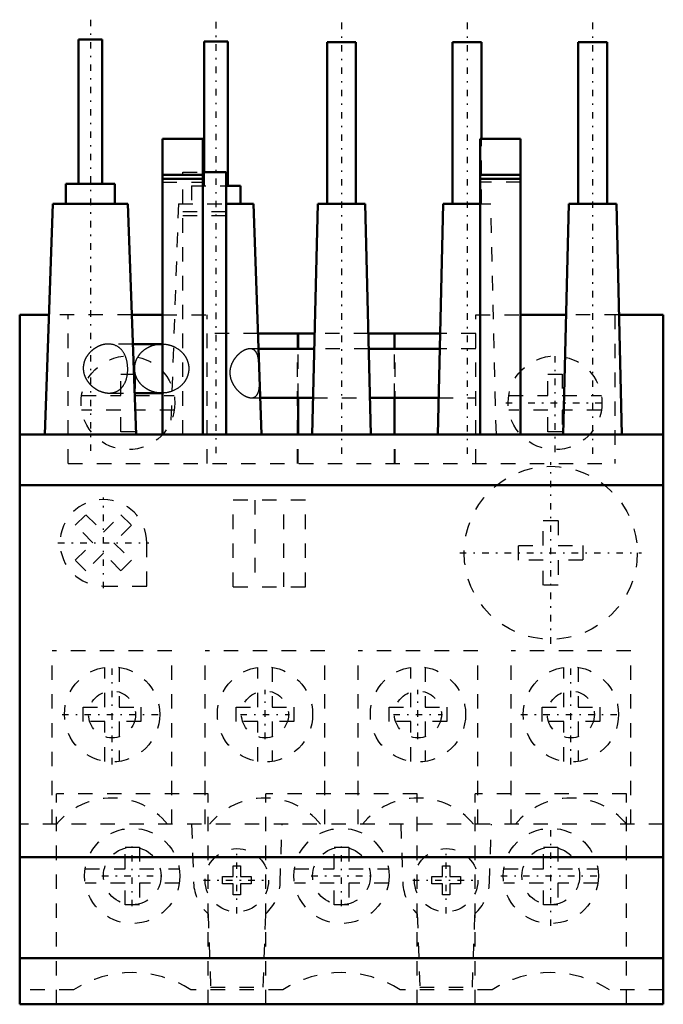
# Model space of a CAD drawing. Header units: millimetres. Extents: x -44.6 to 0, y -10.2 to 58.1.
import ezdxf

# ---------------------------------------------------------------- set-up
doc = ezdxf.new("R2010")
doc.units = ezdxf.units.MM
doc.linetypes.add('Center', pattern=[1.5, 0.45, -0.5, 0.05, -0.5])
doc.linetypes.add('Dashed', pattern=[2, 1, -1])
for name, color, linetype, lineweight in [('AM_0', 7, 'Continuous', 30), ('AM_3', 7, 'Dashed', 5), ('AM_7', 7, 'Center', 5)]:
    doc.layers.add(name, color=color, linetype=linetype, lineweight=lineweight)

msp = doc.modelspace()

# ---------------------------------------------------------------- linework, layer by layer
at = {"layer": 'AM_0', "color": 7, "linetype": 'Continuous', "lineweight": 50}
for p, q in [((-40.515, 56.697), (-40.515, 46.697)), ((-40.515, 56.697), (-38.885, 56.697)), ((-38.885, 46.697), (-38.885, 56.697)), ((-31.813, 56.55), (-31.813, 47.497)), ((-31.813, 56.55), (-30.183, 56.55)), ((-30.183, 46.55), (-30.183, 56.55)), ((-23.3, 56.5), (-23.3, 45.3)), ((-23.3, 56.5), (-21.3, 56.5)), ((-21.3, 45.3), (-21.3, 56.5)), ((-14.6, 56.5), (-14.6, 45.3)), ((-14.6, 56.5), (-12.6, 56.5)), ((-12.6, 49.8), (-12.6, 56.5)), ((-5.9, 56.5), (-5.9, 45.3)), ((-5.9, 56.5), (-3.9, 56.5)), ((-3.9, 45.3), (-3.9, 56.5)), ((-34.7, 49.8), (-31.9, 49.8)), ((-34.7, 29.3), (-34.7, 49.8)), ((-31.9, 29.3), (-31.9, 49.8)), ((-12.7, 49.8), (-12.7, 29.3)), ((-9.9, 49.8), (-12.7, 49.8)), ((-9.9, 29.3), (-9.9, 49.8)), ((-34.7, 47.3), (-31.9, 47.3)), ((-31.9, 47.497), (-30.3, 47.497)), ((-30.3, 29.3), (-30.3, 47.497)), ((-9.9, 47.3), (-12.7, 47.3)), ((-41.4, 46.697), (-41.4, 45.3)), ((-41.4, 46.697), (-38, 46.697)), ((-38, 45.3), (-38, 46.697)), ((-34.7, 47.03), (-31.9, 47.03)), ((-30.299, 46.55), (-29.298, 46.55)), ((-29.298, 45.3), (-29.298, 46.55)), ((-9.9, 47.03), (-12.7, 47.03)), ((-42.301, 45.3), (-42.86, 29.3)), ((-42.301, 45.3), (-37.099, 45.3)), ((-36.54, 29.3), (-37.099, 45.3)), ((-30.299, 45.3), (-28.396, 45.3)), ((-27.838, 29.3), (-28.396, 45.3)), ((-23.95, 45.3), (-24.33, 29.3)), ((-23.95, 45.3), (-20.65, 45.3)), ((-20.27, 29.3), (-20.65, 45.3)), ((-15.25, 45.3), (-15.63, 29.3)), ((-15.25, 45.3), (-12.7, 45.3)), ((-6.55, 45.3), (-6.93, 29.3)), ((-6.55, 45.3), (-3.25, 45.3)), ((-2.87, 29.3), (-3.25, 45.3)), ((-44.6, 37.6), (-44.6, -10.2)), ((-42.57, 37.6), (-44.6, 37.6)), ((-36.83, 37.6), (-34.7, 37.6)), ((-9.9, 37.6), (-6.733, 37.6)), ((0, 37.6), (-3.067, 37.6)), ((0, -10.2), (0, 37.6)), ((-24.164, 36.3), (-28.082, 36.3)), ((-25.299, 35.25), (-25.299, 36.3)), ((-15.464, 36.3), (-20.436, 36.3)), ((-18.63, 35.25), (-18.63, 36.3)), ((-34.7, 35.579), (-36.759, 35.58)), ((-24.189, 35.25), (-28.046, 35.25)), ((-15.489, 35.25), (-20.411, 35.25)), ((-36.64, 32.18), (-34.7, 32.181)), ((-27.927, 31.85), (-24.27, 31.85)), ((-25.299, 29.3), (-25.299, 31.85)), ((-20.33, 31.85), (-15.57, 31.85)), ((-18.63, 29.3), (-18.63, 31.85)), ((0, 29.3), (-44.6, 29.3)), ((0, 25.8), (-44.6, 25.8)), ((0, 0), (-44.6, 0)), ((0, -6.997), (-44.6, -6.997)), ((0, -10.2), (-44.6, -10.2))]:
    msp.add_line(p, q, dxfattribs=at)
at = {"layer": 'AM_3', "color": 6, "linetype": 'Dashed', "lineweight": 25}
for p, q in [((-12.6, 45.3), (-12.6, 49.8)), ((-33.3, 29.3), (-33.3, 47.497)), ((-33.3, 47.497), (-31.9, 47.497)), ((-31.813, 47.497), (-31.813, 46.55)), ((-34.7, 46.8), (-31.9, 46.8)), ((-32.698, 46.55), (-32.698, 45.3)), ((-32.698, 46.55), (-30.299, 46.55)), ((-9.9, 46.8), (-12.7, 46.8)), ((-33.6, 45.3), (-34.158, 29.3)), ((-33.6, 45.3), (-30.299, 45.3)), ((-12.7, 45.3), (-11.95, 45.3)), ((-11.57, 29.3), (-11.95, 45.3)), ((-33.3, 44.768), (-30.3, 44.768)), ((-33.3, 44.5), (-30.3, 44.5)), ((-36.83, 37.6), (-42.57, 37.6)), ((-41.25, 27.3), (-41.25, 37.6)), ((-34.7, 37.6), (-31.6, 37.6)), ((-31.6, 27.3), (-31.6, 37.6)), ((-13, 37.6), (-9.9, 37.6)), ((-13, 27.3), (-13, 37.6)), ((-3.067, 37.6), (-6.733, 37.6)), ((-3.35, 37.6), (-3.35, 27.3)), ((-28.082, 36.3), (-31.6, 36.3)), ((-25.357, 27.3), (-25.357, 36.3)), ((-20.436, 36.3), (-24.164, 36.3)), ((-18.572, 27.3), (-18.572, 36.3)), ((-13, 36.3), (-15.464, 36.3)), ((-36.759, 35.58), (-38.457, 35.58)), ((-28.046, 35.25), (-28.64, 35.25)), ((-25.299, 31.85), (-25.299, 35.25)), ((-20.411, 35.25), (-24.189, 35.25)), ((-18.63, 31.85), (-18.63, 35.25)), ((-13, 35.25), (-15.489, 35.25)), ((-37.6, 33.5), (-36.6, 33.5)), ((-37.6, 32), (-37.6, 33.5)), ((-36.6, 33.5), (-36.6, 32)), ((-8, 33.5), (-7, 33.5)), ((-8, 32), (-8, 33.5)), ((-7, 33.5), (-7, 32)), ((-38.407, 32.18), (-36.64, 32.18)), ((-40.311, 32), (-37.6, 32)), ((-36.6, 32), (-33.889, 32)), ((-28.545, 31.85), (-27.927, 31.85)), ((-24.27, 31.85), (-20.33, 31.85)), ((-15.57, 31.85), (-13, 31.85)), ((-10.711, 32), (-8, 32)), ((-7, 32), (-4.289, 32)), ((-37.6, 31), (-40.311, 31)), ((-37.6, 29.5), (-37.6, 31)), ((-36.6, 31), (-36.6, 29.5)), ((-33.889, 31), (-36.6, 31)), ((-8, 31), (-10.711, 31)), ((-8, 29.5), (-8, 31)), ((-7, 31), (-7, 29.5)), ((-4.289, 31), (-7, 31)), ((-36.6, 29.5), (-37.6, 29.5)), ((-7, 29.5), (-8, 29.5)), ((-25.299, 27.3), (-25.299, 29.3)), ((-18.63, 27.3), (-18.63, 29.3)), ((-41.25, 27.3), (-3.35, 27.3)), ((-29.8, 18.75), (-29.8, 24.75)), ((-24.8, 24.75), (-29.8, 24.75)), ((-28.3, 24.75), (-28.3, 18.75)), ((-26.3, 18.75), (-26.3, 24.75)), ((-24.8, 18.75), (-24.8, 24.75)), ((-40.745, 23.016), (-40.016, 23.745)), ((-40.016, 23.745), (-38.8, 22.528)), ((-38.8, 22.528), (-37.584, 23.745)), ((-37.584, 23.745), (-36.855, 23.016)), ((-8.315, 21.615), (-8.315, 23.335)), ((-8.315, 23.335), (-7.285, 23.335)), ((-7.285, 23.335), (-7.285, 21.615)), ((-39.528, 21.8), (-40.745, 23.016)), ((-36.855, 23.016), (-38.072, 21.8)), ((-40.745, 20.584), (-39.528, 21.8)), ((-38.072, 21.8), (-36.855, 20.584)), ((-35.8, 18.8), (-35.8, 21.8)), ((-10.035, 20.585), (-10.035, 21.615)), ((-10.035, 21.615), (-8.315, 21.615)), ((-7.285, 21.615), (-5.565, 21.615)), ((-5.565, 21.615), (-5.565, 20.585)), ((-40.016, 19.855), (-40.745, 20.584)), ((-38.8, 21.072), (-40.016, 19.855)), ((-37.584, 19.855), (-38.8, 21.072)), ((-36.855, 20.584), (-37.584, 19.855)), ((-8.315, 20.585), (-10.035, 20.585)), ((-8.315, 18.865), (-8.315, 20.585)), ((-5.565, 20.585), (-7.285, 20.585)), ((-7.285, 20.585), (-7.285, 18.865)), ((-38.8, 18.8), (-35.8, 18.8)), ((-29.8, 18.75), (-24.8, 18.75)), ((-7.285, 18.865), (-8.315, 18.865)), ((-42.35, 2.3), (-42.35, 14.3)), ((-34.05, 14.3), (-42.35, 14.3)), ((-34.05, 2.3), (-34.05, 14.3)), ((-31.75, 2.3), (-31.75, 14.3)), ((-23.45, 14.3), (-31.75, 14.3)), ((-23.45, 2.3), (-23.45, 14.3)), ((-21.15, 2.3), (-21.15, 14.3)), ((-12.85, 14.3), (-21.15, 14.3)), ((-12.85, 2.3), (-12.85, 14.3)), ((-10.55, 2.3), (-10.55, 14.3)), ((-2.25, 14.3), (-10.55, 14.3)), ((-2.25, 2.3), (-2.25, 14.3)), ((-38.7, 10.4), (-38.7, 13.162)), ((-37.7, 13.162), (-37.7, 10.4)), ((-28.1, 10.4), (-28.1, 13.162)), ((-27.1, 13.162), (-27.1, 10.4)), ((-17.5, 10.4), (-17.5, 13.162)), ((-16.5, 13.162), (-16.5, 10.4)), ((-6.9, 10.4), (-6.9, 13.162)), ((-5.9, 13.162), (-5.9, 10.4)), ((-40.2, 10.4), (-38.7, 10.4)), ((-40.2, 9.4), (-40.2, 10.4)), ((-37.7, 10.4), (-36.2, 10.4)), ((-36.2, 10.4), (-36.2, 9.4)), ((-29.6, 10.4), (-28.1, 10.4)), ((-29.6, 9.4), (-29.6, 10.4)), ((-27.1, 10.4), (-25.6, 10.4)), ((-25.6, 10.4), (-25.6, 9.4)), ((-19, 10.4), (-17.5, 10.4)), ((-19, 9.4), (-19, 10.4)), ((-16.5, 10.4), (-15, 10.4)), ((-15, 10.4), (-15, 9.4)), ((-8.4, 10.4), (-6.9, 10.4)), ((-8.4, 9.4), (-8.4, 10.4)), ((-5.9, 10.4), (-4.4, 10.4)), ((-4.4, 10.4), (-4.4, 9.4)), ((-38.7, 9.4), (-40.2, 9.4)), ((-38.7, 6.638), (-38.7, 9.4)), ((-37.7, 9.4), (-37.7, 6.638)), ((-36.2, 9.4), (-37.7, 9.4)), ((-28.1, 9.4), (-29.6, 9.4)), ((-28.1, 6.638), (-28.1, 9.4)), ((-27.1, 9.4), (-27.1, 6.638)), ((-25.6, 9.4), (-27.1, 9.4)), ((-17.5, 9.4), (-19, 9.4)), ((-17.5, 6.638), (-17.5, 9.4)), ((-16.5, 9.4), (-16.5, 6.638)), ((-15, 9.4), (-16.5, 9.4)), ((-6.9, 9.4), (-8.4, 9.4)), ((-6.9, 6.638), (-6.9, 9.4)), ((-5.9, 9.4), (-5.9, 6.638)), ((-4.4, 9.4), (-5.9, 9.4)), ((-42.05, -10.2), (-42.05, 4.4)), ((-31.55, 4.4), (-42.05, 4.4)), ((-31.55, -10.2), (-31.55, 4.4)), ((-27.55, -10.2), (-27.55, 4.4)), ((-17.05, 4.4), (-27.55, 4.4)), ((-17.05, -10.2), (-17.05, 4.4)), ((-2.54, 4.4), (-13.04, 4.4)), ((-13.04, -10.2), (-13.04, 4.4)), ((-2.54, -10.2), (-2.54, 4.4)), ((0, 2.3), (-44.6, 2.3)), ((-32.691, 2.3), (-32.548, -1.788)), ((-26.552, -1.788), (-26.409, 2.3)), ((-18.191, 2.3), (-18.048, -1.788)), ((-12.052, -1.788), (-11.909, 2.3)), ((-37.3, 0.7), (-36.3, 0.7)), ((-37.3, -0.8), (-37.3, 0.7)), ((-36.3, 0.7), (-36.3, -0.8)), ((-22.8, 0.7), (-21.8, 0.7)), ((-22.8, -0.8), (-22.8, 0.7)), ((-21.8, 0.7), (-21.8, -0.8)), ((-8.3, 0.7), (-7.3, 0.7)), ((-8.3, -0.8), (-8.3, 0.7)), ((-7.3, 0.7), (-7.3, -0.8)), ((-29.8, -0.6), (-29.3, -0.6)), ((-29.8, -1.35), (-29.8, -0.6)), ((-29.3, -0.6), (-29.3, -1.35)), ((-15.3, -0.6), (-14.8, -0.6)), ((-15.3, -1.35), (-15.3, -0.6)), ((-14.8, -0.6), (-14.8, -1.35)), ((-40.062, -0.8), (-37.3, -0.8)), ((-36.3, -0.8), (-33.538, -0.8)), ((-30.55, -1.85), (-30.55, -1.35)), ((-30.55, -1.35), (-29.8, -1.35)), ((-29.3, -1.35), (-28.55, -1.35)), ((-28.55, -1.35), (-28.55, -1.85)), ((-25.562, -0.8), (-22.8, -0.8)), ((-21.8, -0.8), (-19.038, -0.8)), ((-16.05, -1.85), (-16.05, -1.35)), ((-16.05, -1.35), (-15.3, -1.35)), ((-14.8, -1.35), (-14.05, -1.35)), ((-14.05, -1.35), (-14.05, -1.85)), ((-11.062, -0.8), (-8.3, -0.8)), ((-7.3, -0.8), (-4.538, -0.8)), ((-37.3, -1.8), (-40.062, -1.8)), ((-37.3, -3.3), (-37.3, -1.8)), ((-36.3, -1.8), (-36.3, -3.3)), ((-33.538, -1.8), (-36.3, -1.8)), ((-29.8, -1.85), (-30.55, -1.85)), ((-29.8, -2.6), (-29.8, -1.85)), ((-28.55, -1.85), (-29.3, -1.85)), ((-29.3, -1.85), (-29.3, -2.6)), ((-22.8, -1.8), (-25.562, -1.8)), ((-22.8, -3.3), (-22.8, -1.8)), ((-21.8, -1.8), (-21.8, -3.3)), ((-19.038, -1.8), (-21.8, -1.8)), ((-15.3, -1.85), (-16.05, -1.85)), ((-15.3, -2.6), (-15.3, -1.85)), ((-14.05, -1.85), (-14.8, -1.85)), ((-14.8, -1.85), (-14.8, -2.6)), ((-8.3, -1.8), (-11.062, -1.8)), ((-8.3, -3.3), (-8.3, -1.8)), ((-7.3, -1.8), (-7.3, -3.3)), ((-4.538, -1.8), (-7.3, -1.8)), ((-29.3, -2.6), (-29.8, -2.6)), ((-14.8, -2.6), (-15.3, -2.6)), ((-36.3, -3.3), (-37.3, -3.3)), ((-21.8, -3.3), (-22.8, -3.3)), ((-7.3, -3.3), (-8.3, -3.3)), ((-31.549, -3.92), (-31.372, -9)), ((-27.727, -9), (-27.55, -3.919)), ((-17.049, -3.92), (-16.872, -9)), ((-13.227, -9), (-13.05, -3.919)), ((-40.869, -9.2), (-44.6, -9.2)), ((-26.369, -9.2), (-32.731, -9.2)), ((-31.372, -9), (-27.727, -9)), ((-11.869, -9.2), (-18.231, -9.2)), ((-16.872, -9), (-13.227, -9)), ((0, -9.2), (-3.731, -9.2))]:
    msp.add_line(p, q, dxfattribs=at)
for points in [[(-38.457, 35.58), (-38.468, 35.58), (-38.49, 35.58), (-38.512, 35.579), (-38.523, 35.578), (-38.534, 35.578), (-38.556, 35.577), (-38.579, 35.575), (-38.601, 35.573), (-38.624, 35.57), (-38.647, 35.567), (-38.658, 35.566), (-38.67, 35.564), (-38.693, 35.561), (-38.716, 35.557), (-38.739, 35.553), (-38.762, 35.548), (-38.785, 35.543), (-38.797, 35.54), (-38.808, 35.538), (-38.832, 35.532), (-38.855, 35.526), (-38.866, 35.523), (-38.878, 35.52), (-38.901, 35.513), (-38.925, 35.506), (-38.936, 35.502), (-38.948, 35.498), (-38.971, 35.49), (-38.994, 35.482), (-39.017, 35.474), (-39.04, 35.465), (-39.063, 35.456), (-39.075, 35.451), (-39.086, 35.446), (-39.109, 35.436), (-39.132, 35.426), (-39.154, 35.416), (-39.177, 35.405), (-39.199, 35.394), (-39.21, 35.388), (-39.221, 35.382), (-39.244, 35.371), (-39.266, 35.359), (-39.287, 35.346), (-39.309, 35.334), (-39.331, 35.321), (-39.341, 35.314), (-39.352, 35.308), (-39.373, 35.294), (-39.394, 35.281), (-39.415, 35.267), (-39.435, 35.253), (-39.455, 35.239), (-39.465, 35.231), (-39.475, 35.224), (-39.495, 35.209), (-39.515, 35.194), (-39.534, 35.179), (-39.553, 35.164), (-39.572, 35.148), (-39.581, 35.14), (-39.591, 35.133), (-39.609, 35.117), (-39.627, 35.101), (-39.636, 35.093), (-39.644, 35.084), (-39.662, 35.068), (-39.68, 35.051), (-39.688, 35.043), (-39.697, 35.034), (-39.714, 35.017), (-39.731, 34.999), (-39.748, 34.981), (-39.765, 34.963), (-39.781, 34.945), (-39.789, 34.935), (-39.797, 34.926), (-39.814, 34.907), (-39.829, 34.888), (-39.845, 34.868), (-39.861, 34.848), (-39.876, 34.828), (-39.883, 34.818), (-39.891, 34.808), (-39.905, 34.787), (-39.92, 34.767), (-39.934, 34.746), (-39.948, 34.724), (-39.961, 34.703), (-39.968, 34.692), (-39.974, 34.681), (-39.987, 34.659), (-40, 34.637), (-40.012, 34.615), (-40.024, 34.593), (-40.035, 34.57), (-40.041, 34.559), (-40.046, 34.548), (-40.057, 34.525), (-40.067, 34.502), (-40.078, 34.479), (-40.087, 34.455), (-40.096, 34.432), (-40.101, 34.42), (-40.105, 34.408), (-40.114, 34.385), (-40.122, 34.361), (-40.126, 34.349), (-40.13, 34.337), (-40.137, 34.313), (-40.144, 34.289), (-40.147, 34.277), (-40.15, 34.265), (-40.156, 34.241), (-40.162, 34.216), (-40.167, 34.192), (-40.172, 34.168), (-40.176, 34.144), (-40.178, 34.131), (-40.18, 34.119), (-40.183, 34.095), (-40.187, 34.071), (-40.189, 34.046), (-40.191, 34.022), (-40.193, 33.998), (-40.194, 33.986), (-40.195, 33.974), (-40.195, 33.95), (-40.196, 33.926), (-40.196, 33.914)], [(-38.407, 32.18), (-38.385, 32.18), (-38.341, 32.182), (-38.297, 32.184), (-38.275, 32.186), (-38.253, 32.189), (-38.209, 32.195), (-38.166, 32.202), (-38.124, 32.211), (-38.082, 32.221), (-38.04, 32.232), (-38.019, 32.239), (-37.999, 32.246), (-37.959, 32.26), (-37.919, 32.276), (-37.881, 32.294), (-37.843, 32.312), (-37.806, 32.333), (-37.788, 32.343), (-37.77, 32.354), (-37.735, 32.377), (-37.701, 32.401), (-37.684, 32.413), (-37.668, 32.426), (-37.635, 32.452), (-37.604, 32.479), (-37.589, 32.493), (-37.574, 32.507), (-37.546, 32.537), (-37.518, 32.567), (-37.491, 32.598), (-37.466, 32.629), (-37.441, 32.661), (-37.43, 32.678), (-37.418, 32.694), (-37.396, 32.728), (-37.374, 32.763), (-37.353, 32.799), (-37.332, 32.836), (-37.313, 32.875), (-37.304, 32.894), (-37.294, 32.914), (-37.277, 32.954), (-37.26, 32.996), (-37.244, 33.038), (-37.228, 33.081), (-37.214, 33.125), (-37.207, 33.147), (-37.201, 33.17), (-37.189, 33.215), (-37.177, 33.261), (-37.167, 33.308), (-37.157, 33.355), (-37.149, 33.402), (-37.145, 33.427), (-37.141, 33.451), (-37.135, 33.499), (-37.129, 33.548), (-37.124, 33.597), (-37.12, 33.646), (-37.117, 33.696), (-37.116, 33.72), (-37.115, 33.745), (-37.114, 33.794), (-37.114, 33.844), (-37.114, 33.868), (-37.115, 33.893), (-37.116, 33.941), (-37.119, 33.99), (-37.12, 34.015), (-37.122, 34.04), (-37.126, 34.089), (-37.131, 34.139), (-37.137, 34.188), (-37.144, 34.237), (-37.152, 34.287), (-37.157, 34.311), (-37.161, 34.335), (-37.171, 34.384), (-37.182, 34.432), (-37.194, 34.48), (-37.206, 34.527), (-37.22, 34.573), (-37.227, 34.596), (-37.235, 34.619), (-37.25, 34.664), (-37.266, 34.708), (-37.284, 34.751), (-37.302, 34.793), (-37.321, 34.835), (-37.331, 34.855), (-37.341, 34.875), (-37.362, 34.914), (-37.383, 34.953), (-37.406, 34.99), (-37.429, 35.026), (-37.452, 35.06), (-37.465, 35.077), (-37.477, 35.094), (-37.502, 35.126), (-37.528, 35.158), (-37.556, 35.189), (-37.584, 35.22), (-37.614, 35.249), (-37.629, 35.264), (-37.645, 35.278), (-37.676, 35.305), (-37.709, 35.332), (-37.726, 35.345), (-37.743, 35.357), (-37.778, 35.381), (-37.814, 35.404), (-37.832, 35.415), (-37.851, 35.426), (-37.888, 35.446), (-37.927, 35.465), (-37.966, 35.483), (-38.006, 35.499), (-38.047, 35.514), (-38.067, 35.521), (-38.088, 35.527), (-38.13, 35.539), (-38.173, 35.549), (-38.216, 35.558), (-38.259, 35.565), (-38.303, 35.571), (-38.325, 35.574), (-38.347, 35.576), (-38.391, 35.578), (-38.435, 35.58), (-38.457, 35.58)], [(-36.633, 33.88), (-36.633, 33.892), (-36.632, 33.917), (-36.632, 33.942), (-36.631, 33.954), (-36.63, 33.967), (-36.629, 33.991), (-36.627, 34.016), (-36.625, 34.04), (-36.622, 34.065), (-36.619, 34.09), (-36.617, 34.102), (-36.615, 34.114), (-36.611, 34.139), (-36.607, 34.163), (-36.602, 34.187), (-36.597, 34.212), (-36.591, 34.236), (-36.588, 34.248), (-36.585, 34.26), (-36.579, 34.284), (-36.572, 34.308), (-36.569, 34.32), (-36.565, 34.332), (-36.558, 34.356), (-36.55, 34.379), (-36.546, 34.391), (-36.542, 34.403), (-36.533, 34.426), (-36.524, 34.45), (-36.515, 34.473), (-36.505, 34.496), (-36.495, 34.519), (-36.49, 34.531), (-36.485, 34.542), (-36.474, 34.565), (-36.463, 34.587), (-36.451, 34.61), (-36.439, 34.632), (-36.427, 34.654), (-36.421, 34.665), (-36.415, 34.676), (-36.402, 34.698), (-36.388, 34.719), (-36.375, 34.741), (-36.361, 34.762), (-36.346, 34.783), (-36.339, 34.793), (-36.332, 34.804), (-36.317, 34.824), (-36.301, 34.845), (-36.286, 34.865), (-36.27, 34.885), (-36.254, 34.905), (-36.245, 34.915), (-36.237, 34.925), (-36.22, 34.944), (-36.203, 34.963), (-36.185, 34.982), (-36.167, 35.001), (-36.149, 35.019), (-36.14, 35.029), (-36.131, 35.038), (-36.112, 35.056), (-36.093, 35.073), (-36.083, 35.082), (-36.074, 35.091), (-36.054, 35.108), (-36.034, 35.125), (-36.024, 35.133), (-36.014, 35.142), (-35.994, 35.158), (-35.973, 35.174), (-35.952, 35.19), (-35.931, 35.206), (-35.91, 35.221), (-35.899, 35.229), (-35.888, 35.236), (-35.866, 35.251), (-35.844, 35.265), (-35.822, 35.28), (-35.799, 35.293), (-35.776, 35.307), (-35.765, 35.314), (-35.753, 35.32), (-35.73, 35.333), (-35.707, 35.346), (-35.683, 35.358), (-35.659, 35.37), (-35.635, 35.382), (-35.623, 35.388), (-35.611, 35.394), (-35.587, 35.405), (-35.562, 35.415), (-35.537, 35.426), (-35.513, 35.436), (-35.488, 35.446), (-35.475, 35.451), (-35.462, 35.455), (-35.437, 35.464), (-35.411, 35.473), (-35.386, 35.482), (-35.36, 35.49), (-35.334, 35.498), (-35.321, 35.501), (-35.308, 35.505), (-35.282, 35.512), (-35.256, 35.519), (-35.243, 35.522), (-35.229, 35.525), (-35.203, 35.531), (-35.176, 35.537), (-35.163, 35.54), (-35.15, 35.542), (-35.123, 35.547), (-35.096, 35.552), (-35.069, 35.556), (-35.042, 35.56), (-35.015, 35.564), (-35.002, 35.565), (-34.988, 35.567), (-34.961, 35.57), (-34.934, 35.572), (-34.907, 35.575), (-34.88, 35.576), (-34.853, 35.578), (-34.839, 35.578), (-34.825, 35.579), (-34.798, 35.58), (-34.771, 35.58), (-34.757, 35.58)], [(-34.7, 35.579), (-34.678, 35.578), (-34.635, 35.576), (-34.591, 35.573), (-34.57, 35.571), (-34.548, 35.569), (-34.505, 35.565), (-34.462, 35.559), (-34.419, 35.552), (-34.376, 35.545), (-34.334, 35.536), (-34.313, 35.532), (-34.292, 35.527), (-34.25, 35.517), (-34.208, 35.505), (-34.166, 35.493), (-34.125, 35.481), (-34.084, 35.467), (-34.064, 35.46), (-34.044, 35.452), (-34.004, 35.437), (-33.964, 35.421), (-33.945, 35.412)], [(-33.945, 35.412), (-33.924, 35.403), (-33.883, 35.384), (-33.843, 35.364), (-33.823, 35.354), (-33.803, 35.343), (-33.763, 35.322), (-33.725, 35.299), (-33.686, 35.276), (-33.649, 35.252), (-33.612, 35.227), (-33.594, 35.214), (-33.576, 35.201), (-33.541, 35.174), (-33.506, 35.147), (-33.472, 35.118), (-33.439, 35.089), (-33.407, 35.06), (-33.391, 35.045), (-33.375, 35.029), (-33.344, 34.998), (-33.315, 34.967), (-33.3, 34.95)], [(-33.3, 34.95), (-33.293, 34.942), (-33.278, 34.925), (-33.263, 34.908), (-33.256, 34.9), (-33.249, 34.891), (-33.235, 34.874), (-33.222, 34.856), (-33.208, 34.839), (-33.195, 34.821), (-33.182, 34.803), (-33.176, 34.794), (-33.169, 34.785), (-33.157, 34.767), (-33.145, 34.748), (-33.133, 34.73), (-33.121, 34.711), (-33.109, 34.692), (-33.104, 34.683), (-33.098, 34.674), (-33.087, 34.654), (-33.077, 34.635), (-33.071, 34.626), (-33.066, 34.616), (-33.056, 34.597), (-33.046, 34.577), (-33.042, 34.567), (-33.037, 34.558), (-33.028, 34.538), (-33.019, 34.518), (-33.01, 34.498), (-33.001, 34.478), (-32.993, 34.458), (-32.989, 34.448), (-32.985, 34.438), (-32.978, 34.417), (-32.97, 34.397), (-32.963, 34.377), (-32.956, 34.356), (-32.95, 34.335), (-32.947, 34.325), (-32.944, 34.315), (-32.938, 34.294), (-32.932, 34.273), (-32.927, 34.252), (-32.922, 34.231), (-32.917, 34.21), (-32.915, 34.2), (-32.913, 34.189), (-32.909, 34.168), (-32.905, 34.147), (-32.901, 34.126), (-32.898, 34.105), (-32.895, 34.083), (-32.893, 34.073), (-32.892, 34.062), (-32.89, 34.041), (-32.888, 34.019), (-32.886, 33.998), (-32.884, 33.976), (-32.883, 33.955), (-32.883, 33.944), (-32.882, 33.934), (-32.882, 33.912), (-32.881, 33.891), (-32.881, 33.88), (-32.881, 33.869), (-32.882, 33.848), (-32.882, 33.826), (-32.883, 33.816), (-32.883, 33.805), (-32.884, 33.784), (-32.886, 33.762), (-32.888, 33.741), (-32.89, 33.719), (-32.892, 33.698), (-32.893, 33.687), (-32.895, 33.677), (-32.898, 33.655), (-32.901, 33.634), (-32.905, 33.613), (-32.909, 33.592), (-32.913, 33.571), (-32.915, 33.56), (-32.917, 33.55), (-32.922, 33.529), (-32.927, 33.508), (-32.932, 33.487), (-32.938, 33.466), (-32.944, 33.445), (-32.947, 33.435), (-32.95, 33.425), (-32.956, 33.404), (-32.963, 33.383), (-32.97, 33.363), (-32.978, 33.343), (-32.985, 33.322), (-32.989, 33.312), (-32.993, 33.302), (-33.001, 33.282), (-33.01, 33.262), (-33.019, 33.242), (-33.028, 33.222), (-33.037, 33.202), (-33.042, 33.193), (-33.046, 33.183), (-33.056, 33.163), (-33.066, 33.144), (-33.071, 33.134), (-33.077, 33.125), (-33.087, 33.106), (-33.098, 33.086), (-33.104, 33.077), (-33.109, 33.068), (-33.121, 33.049), (-33.133, 33.03), (-33.145, 33.012), (-33.157, 32.993), (-33.169, 32.975), (-33.176, 32.966), (-33.182, 32.957), (-33.195, 32.939), (-33.208, 32.921), (-33.222, 32.904), (-33.235, 32.886), (-33.249, 32.869), (-33.256, 32.86), (-33.263, 32.852), (-33.278, 32.835), (-33.293, 32.818), (-33.3, 32.81)], [(-28.64, 35.25), (-28.647, 35.25), (-28.662, 35.25), (-28.677, 35.249), (-28.684, 35.248), (-28.692, 35.248), (-28.707, 35.247), (-28.722, 35.245), (-28.738, 35.243), (-28.754, 35.24), (-28.77, 35.237), (-28.778, 35.236), (-28.786, 35.234), (-28.802, 35.231), (-28.818, 35.227), (-28.835, 35.223), (-28.851, 35.218), (-28.868, 35.213), (-28.876, 35.21), (-28.885, 35.208), (-28.902, 35.202), (-28.919, 35.196), (-28.928, 35.193), (-28.936, 35.19), (-28.954, 35.183), (-28.971, 35.176), (-28.98, 35.172), (-28.988, 35.168), (-29.006, 35.16), (-29.023, 35.152), (-29.041, 35.144), (-29.059, 35.135), (-29.076, 35.126), (-29.085, 35.121), (-29.094, 35.116), (-29.112, 35.106), (-29.129, 35.096), (-29.147, 35.086), (-29.165, 35.075), (-29.183, 35.064), (-29.191, 35.058), (-29.2, 35.052), (-29.218, 35.041), (-29.236, 35.029), (-29.253, 35.016), (-29.271, 35.004), (-29.288, 34.991), (-29.297, 34.984), (-29.305, 34.978), (-29.323, 34.964), (-29.34, 34.951), (-29.357, 34.937), (-29.374, 34.923), (-29.391, 34.909), (-29.399, 34.901), (-29.407, 34.894), (-29.424, 34.879), (-29.44, 34.864), (-29.457, 34.849), (-29.473, 34.834), (-29.489, 34.818), (-29.496, 34.81), (-29.504, 34.803), (-29.52, 34.787), (-29.535, 34.771), (-29.543, 34.763), (-29.55, 34.754), (-29.565, 34.738), (-29.58, 34.721), (-29.588, 34.713), (-29.595, 34.704), (-29.61, 34.687), (-29.625, 34.669), (-29.64, 34.651), (-29.654, 34.633), (-29.669, 34.615), (-29.676, 34.605), (-29.683, 34.596), (-29.697, 34.577), (-29.711, 34.558), (-29.725, 34.538), (-29.739, 34.518), (-29.752, 34.498), (-29.759, 34.488), (-29.765, 34.478), (-29.778, 34.457), (-29.791, 34.436), (-29.804, 34.415), (-29.816, 34.394), (-29.828, 34.373), (-29.834, 34.362), (-29.84, 34.351), (-29.852, 34.329), (-29.863, 34.307), (-29.874, 34.285), (-29.884, 34.263), (-29.895, 34.24), (-29.9, 34.229), (-29.905, 34.218), (-29.915, 34.195), (-29.924, 34.172), (-29.933, 34.148), (-29.942, 34.125), (-29.95, 34.102), (-29.954, 34.09), (-29.958, 34.078), (-29.966, 34.054), (-29.973, 34.031), (-29.976, 34.019), (-29.98, 34.007), (-29.986, 33.983), (-29.993, 33.959), (-29.995, 33.947), (-29.998, 33.935), (-30.004, 33.91), (-30.009, 33.886), (-30.013, 33.862), (-30.017, 33.838), (-30.021, 33.813), (-30.023, 33.801), (-30.024, 33.789), (-30.027, 33.765), (-30.03, 33.74), (-30.032, 33.716), (-30.034, 33.692), (-30.035, 33.668), (-30.035, 33.656), (-30.036, 33.644), (-30.036, 33.62), (-30.036, 33.595), (-30.036, 33.584)], [(-28.545, 31.85), (-28.531, 31.85), (-28.502, 31.852), (-28.473, 31.854), (-28.459, 31.856), (-28.446, 31.859), (-28.419, 31.865), (-28.392, 31.872), (-28.366, 31.881), (-28.342, 31.891), (-28.317, 31.902), (-28.306, 31.909), (-28.294, 31.916), (-28.272, 31.93), (-28.25, 31.946), (-28.23, 31.964), (-28.21, 31.982), (-28.191, 32.003), (-28.182, 32.013), (-28.173, 32.024), (-28.157, 32.047), (-28.141, 32.071), (-28.133, 32.083), (-28.126, 32.096), (-28.111, 32.122), (-28.098, 32.149), (-28.092, 32.163), (-28.086, 32.177), (-28.074, 32.207), (-28.064, 32.237), (-28.054, 32.268), (-28.045, 32.299), (-28.036, 32.331), (-28.033, 32.348), (-28.029, 32.364), (-28.022, 32.398), (-28.016, 32.433), (-28.01, 32.469), (-28.005, 32.506), (-28, 32.545), (-27.998, 32.564), (-27.996, 32.584), (-27.992, 32.624), (-27.989, 32.666), (-27.986, 32.708), (-27.984, 32.751), (-27.982, 32.795), (-27.981, 32.817), (-27.98, 32.84), (-27.979, 32.885), (-27.979, 32.931), (-27.978, 32.978), (-27.978, 33.025), (-27.978, 33.073), (-27.979, 33.097), (-27.979, 33.121), (-27.98, 33.169), (-27.98, 33.218), (-27.981, 33.267), (-27.982, 33.316), (-27.984, 33.366), (-27.984, 33.39), (-27.985, 33.415), (-27.987, 33.464), (-27.988, 33.514), (-27.989, 33.538), (-27.99, 33.563), (-27.992, 33.611), (-27.993, 33.66), (-27.994, 33.685), (-27.995, 33.71), (-27.997, 33.759), (-27.999, 33.809), (-28.001, 33.858), (-28.004, 33.907), (-28.006, 33.957), (-28.008, 33.981), (-28.009, 34.005), (-28.012, 34.054), (-28.015, 34.102), (-28.018, 34.15), (-28.021, 34.197), (-28.025, 34.243), (-28.027, 34.266), (-28.029, 34.289), (-28.034, 34.334), (-28.038, 34.378), (-28.043, 34.421), (-28.049, 34.463), (-28.055, 34.505), (-28.058, 34.525), (-28.061, 34.545), (-28.068, 34.584), (-28.075, 34.623), (-28.083, 34.66), (-28.091, 34.696), (-28.1, 34.73), (-28.104, 34.747), (-28.109, 34.764), (-28.119, 34.796), (-28.129, 34.828), (-28.141, 34.859), (-28.153, 34.89), (-28.165, 34.919), (-28.172, 34.934), (-28.179, 34.948), (-28.194, 34.975), (-28.209, 35.002), (-28.217, 35.015), (-28.225, 35.027), (-28.242, 35.051), (-28.26, 35.074), (-28.269, 35.085), (-28.279, 35.096), (-28.298, 35.116), (-28.319, 35.135), (-28.34, 35.153), (-28.363, 35.169), (-28.386, 35.184), (-28.398, 35.191), (-28.41, 35.197), (-28.434, 35.209), (-28.46, 35.219), (-28.486, 35.228), (-28.513, 35.235), (-28.54, 35.241), (-28.554, 35.244), (-28.568, 35.246), (-28.597, 35.248), (-28.625, 35.25), (-28.64, 35.25)], [(-40.196, 33.914), (-40.196, 33.901), (-40.196, 33.876), (-40.195, 33.851), (-40.195, 33.839), (-40.194, 33.826), (-40.192, 33.801), (-40.19, 33.776), (-40.188, 33.751), (-40.185, 33.726), (-40.181, 33.701), (-40.18, 33.688), (-40.178, 33.676), (-40.173, 33.651), (-40.169, 33.626), (-40.163, 33.601), (-40.158, 33.576), (-40.152, 33.551), (-40.148, 33.538), (-40.145, 33.526), (-40.138, 33.501), (-40.131, 33.476), (-40.127, 33.464), (-40.123, 33.452), (-40.115, 33.427), (-40.106, 33.403), (-40.102, 33.391), (-40.097, 33.378), (-40.088, 33.354), (-40.078, 33.33), (-40.068, 33.306), (-40.057, 33.282), (-40.046, 33.259), (-40.04, 33.247), (-40.035, 33.235), (-40.023, 33.212), (-40.011, 33.189), (-39.998, 33.166), (-39.986, 33.143), (-39.972, 33.121), (-39.966, 33.109), (-39.959, 33.098), (-39.945, 33.076), (-39.931, 33.054), (-39.917, 33.032), (-39.902, 33.011), (-39.887, 32.989), (-39.879, 32.979), (-39.872, 32.968), (-39.856, 32.948), (-39.84, 32.927), (-39.824, 32.907), (-39.808, 32.887), (-39.791, 32.867), (-39.783, 32.857), (-39.775, 32.847), (-39.758, 32.828), (-39.74, 32.809), (-39.723, 32.791), (-39.706, 32.772), (-39.688, 32.754), (-39.679, 32.745), (-39.67, 32.736), (-39.652, 32.719), (-39.634, 32.702), (-39.625, 32.693), (-39.616, 32.685), (-39.597, 32.668), (-39.579, 32.652), (-39.569, 32.643), (-39.56, 32.635), (-39.54, 32.619), (-39.521, 32.603), (-39.501, 32.587), (-39.481, 32.571), (-39.46, 32.556), (-39.45, 32.548), (-39.439, 32.541), (-39.419, 32.526), (-39.397, 32.511), (-39.376, 32.496), (-39.354, 32.482), (-39.333, 32.468), (-39.322, 32.461), (-39.311, 32.454), (-39.288, 32.441), (-39.266, 32.427), (-39.244, 32.414), (-39.221, 32.402), (-39.198, 32.389), (-39.187, 32.383), (-39.175, 32.377), (-39.152, 32.366), (-39.129, 32.354), (-39.105, 32.343), (-39.082, 32.333), (-39.058, 32.322), (-39.046, 32.317), (-39.035, 32.312), (-39.011, 32.302), (-38.987, 32.293), (-38.963, 32.284), (-38.939, 32.275), (-38.915, 32.267), (-38.903, 32.263), (-38.891, 32.259), (-38.867, 32.252), (-38.843, 32.244), (-38.831, 32.241), (-38.819, 32.238), (-38.795, 32.231), (-38.771, 32.225), (-38.759, 32.222), (-38.747, 32.219), (-38.723, 32.214), (-38.699, 32.209), (-38.675, 32.205), (-38.651, 32.201), (-38.627, 32.197), (-38.615, 32.195), (-38.603, 32.193), (-38.58, 32.19), (-38.556, 32.188), (-38.533, 32.186), (-38.51, 32.184), (-38.487, 32.182), (-38.475, 32.182), (-38.464, 32.181), (-38.441, 32.18), (-38.418, 32.18), (-38.407, 32.18)], [(-34.757, 32.18), (-34.771, 32.18), (-34.798, 32.18), (-34.825, 32.181), (-34.839, 32.182), (-34.853, 32.182), (-34.88, 32.184), (-34.907, 32.185), (-34.934, 32.188), (-34.961, 32.19), (-34.988, 32.193), (-35.002, 32.195), (-35.015, 32.196), (-35.042, 32.2), (-35.069, 32.204), (-35.096, 32.208), (-35.123, 32.213), (-35.15, 32.218), (-35.163, 32.22), (-35.176, 32.223), (-35.203, 32.229), (-35.229, 32.235), (-35.243, 32.238), (-35.256, 32.241), (-35.282, 32.248), (-35.308, 32.255), (-35.321, 32.259), (-35.334, 32.262), (-35.36, 32.27), (-35.386, 32.278), (-35.411, 32.287), (-35.437, 32.296), (-35.462, 32.305), (-35.475, 32.309), (-35.488, 32.314), (-35.513, 32.324), (-35.537, 32.334), (-35.562, 32.345), (-35.587, 32.355), (-35.611, 32.366), (-35.623, 32.372), (-35.635, 32.378), (-35.659, 32.39), (-35.683, 32.402), (-35.707, 32.414), (-35.73, 32.427), (-35.753, 32.44), (-35.765, 32.446), (-35.776, 32.453), (-35.799, 32.467), (-35.822, 32.48), (-35.844, 32.495), (-35.866, 32.509), (-35.888, 32.524), (-35.899, 32.531), (-35.91, 32.539), (-35.931, 32.554), (-35.952, 32.57), (-35.973, 32.586), (-35.994, 32.602), (-36.014, 32.618), (-36.024, 32.627), (-36.034, 32.635), (-36.054, 32.652), (-36.074, 32.669), (-36.083, 32.678), (-36.093, 32.687), (-36.112, 32.704), (-36.131, 32.722), (-36.14, 32.731), (-36.149, 32.741), (-36.167, 32.759), (-36.185, 32.778), (-36.203, 32.797), (-36.22, 32.816), (-36.237, 32.835), (-36.245, 32.845), (-36.254, 32.855), (-36.27, 32.875), (-36.286, 32.895), (-36.301, 32.915), (-36.317, 32.936), (-36.332, 32.956), (-36.339, 32.967), (-36.346, 32.977), (-36.361, 32.998), (-36.375, 33.019), (-36.388, 33.041), (-36.402, 33.062), (-36.415, 33.084), (-36.421, 33.095), (-36.427, 33.106), (-36.439, 33.128), (-36.451, 33.15), (-36.463, 33.173), (-36.474, 33.195), (-36.485, 33.218), (-36.49, 33.229), (-36.495, 33.241), (-36.505, 33.264), (-36.515, 33.287), (-36.524, 33.31), (-36.533, 33.334), (-36.542, 33.357), (-36.546, 33.369), (-36.55, 33.381), (-36.558, 33.404), (-36.565, 33.428), (-36.569, 33.44), (-36.572, 33.452), (-36.579, 33.476), (-36.585, 33.5), (-36.588, 33.512), (-36.591, 33.524), (-36.597, 33.548), (-36.602, 33.573), (-36.607, 33.597), (-36.611, 33.621), (-36.615, 33.646), (-36.617, 33.658), (-36.619, 33.67), (-36.622, 33.695), (-36.625, 33.72), (-36.627, 33.744), (-36.629, 33.769), (-36.63, 33.793), (-36.631, 33.806), (-36.632, 33.818), (-36.632, 33.843), (-36.633, 33.868), (-36.633, 33.88)], [(-30.036, 33.584), (-30.036, 33.571), (-30.035, 33.546), (-30.034, 33.521), (-30.034, 33.509), (-30.033, 33.496), (-30.031, 33.471), (-30.028, 33.446), (-30.026, 33.421), (-30.022, 33.396), (-30.019, 33.371), (-30.017, 33.358), (-30.015, 33.346), (-30.01, 33.321), (-30.005, 33.296), (-30, 33.271), (-29.994, 33.246), (-29.988, 33.221), (-29.985, 33.208), (-29.981, 33.196), (-29.974, 33.171), (-29.967, 33.146), (-29.963, 33.134), (-29.959, 33.122), (-29.951, 33.097), (-29.942, 33.073), (-29.938, 33.06), (-29.933, 33.048), (-29.924, 33.024), (-29.914, 33), (-29.904, 32.976), (-29.894, 32.952), (-29.883, 32.929), (-29.878, 32.917), (-29.872, 32.905), (-29.861, 32.882), (-29.849, 32.859), (-29.837, 32.836), (-29.825, 32.813), (-29.813, 32.79), (-29.806, 32.779), (-29.8, 32.768), (-29.787, 32.746), (-29.773, 32.724), (-29.76, 32.702), (-29.746, 32.681), (-29.732, 32.659), (-29.725, 32.649), (-29.718, 32.638), (-29.703, 32.618), (-29.689, 32.597), (-29.674, 32.577), (-29.659, 32.557), (-29.644, 32.537), (-29.636, 32.527), (-29.628, 32.517), (-29.613, 32.498), (-29.597, 32.479), (-29.582, 32.46), (-29.566, 32.442), (-29.55, 32.424), (-29.542, 32.415), (-29.534, 32.406), (-29.518, 32.389), (-29.502, 32.372), (-29.494, 32.363), (-29.486, 32.355), (-29.47, 32.338), (-29.453, 32.321), (-29.445, 32.313), (-29.437, 32.305), (-29.42, 32.289), (-29.403, 32.273), (-29.385, 32.257), (-29.368, 32.241), (-29.35, 32.226), (-29.342, 32.218), (-29.333, 32.21), (-29.315, 32.195), (-29.297, 32.181), (-29.279, 32.166), (-29.261, 32.152), (-29.243, 32.138), (-29.233, 32.131), (-29.224, 32.124), (-29.206, 32.111), (-29.187, 32.097), (-29.169, 32.084), (-29.15, 32.072), (-29.132, 32.059), (-29.122, 32.053), (-29.113, 32.047), (-29.094, 32.036), (-29.076, 32.024), (-29.057, 32.013), (-29.038, 32.002), (-29.02, 31.992), (-29.01, 31.987), (-29.001, 31.982), (-28.982, 31.972), (-28.964, 31.963), (-28.945, 31.954), (-28.927, 31.945), (-28.909, 31.937), (-28.899, 31.933), (-28.89, 31.929), (-28.872, 31.922), (-28.854, 31.914), (-28.845, 31.911), (-28.836, 31.908), (-28.818, 31.901), (-28.8, 31.895), (-28.791, 31.892), (-28.783, 31.889), (-28.765, 31.884), (-28.748, 31.879), (-28.73, 31.875), (-28.713, 31.871), (-28.696, 31.867), (-28.688, 31.865), (-28.68, 31.863), (-28.663, 31.86), (-28.647, 31.858), (-28.631, 31.856), (-28.615, 31.854), (-28.599, 31.852), (-28.591, 31.852), (-28.583, 31.851), (-28.568, 31.85), (-28.553, 31.85), (-28.545, 31.85)], [(-33.3, 32.81), (-33.317, 32.791), (-33.351, 32.755), (-33.386, 32.72), (-33.404, 32.702), (-33.423, 32.685), (-33.46, 32.652), (-33.499, 32.619), (-33.538, 32.588), (-33.579, 32.557), (-33.62, 32.528), (-33.641, 32.514), (-33.663, 32.499), (-33.706, 32.472), (-33.75, 32.446), (-33.794, 32.421), (-33.84, 32.397), (-33.886, 32.374), (-33.91, 32.363), (-33.933, 32.353), (-33.981, 32.332), (-34.029, 32.313), (-34.053, 32.304)], [(-34.053, 32.304), (-34.07, 32.298), (-34.105, 32.286), (-34.14, 32.275), (-34.157, 32.269), (-34.175, 32.264), (-34.21, 32.254), (-34.245, 32.245), (-34.281, 32.236), (-34.317, 32.228), (-34.353, 32.22), (-34.371, 32.216), (-34.389, 32.213), (-34.425, 32.207), (-34.461, 32.201), (-34.498, 32.196), (-34.534, 32.192), (-34.571, 32.188), (-34.589, 32.187), (-34.608, 32.185), (-34.645, 32.183), (-34.682, 32.181), (-34.7, 32.181)]]:
    msp.add_lwpolyline(points, dxfattribs=at)
for centre, radius in [((-37.1, 31.5), 3.25), ((-7.5, 31.5), 3.25), ((-7.8, 21.1), 6), ((-38.2, 9.9), 3.3), ((-27.6, 9.9), 3.3), ((-17, 9.9), 3.3), ((-6.4, 9.9), 3.3), ((-38.2, 9.9), 1.627), ((-27.6, 9.9), 1.627), ((-17, 9.9), 1.627), ((-6.4, 9.9), 1.627), ((-36.8, -1.3), 3.3), ((-22.3, -1.3), 3.3), ((-7.8, -1.3), 3.3), ((-36.8, -1.3), 2), ((-22.3, -1.3), 2), ((-7.8, -1.3), 2), ((-29.55, -1.6), 2.2), ((-15.05, -1.6), 2.2)]:
    msp.add_circle(centre, radius, dxfattribs=at)
for centre, radius, start, end in [((-38.8, 21.8), 3, 0, 270), ((-38.2, -0.9), 5, 39.79182, 140.20818), ((-27.6, -0.9), 5, 39.79182, 140.20818), ((-17, -0.9), 5, 39.79182, 140.20818), ((-6.4, -0.9), 5, 39.79182, 140.20818), ((-29.55, -1.683), 3, 182, 228.20476), ((-29.55, -1.683), 3, 311.82169, 358), ((-15.05, -1.683), 3, 182, 228.20476), ((-15.05, -1.683), 3, 311.82169, 358), ((-36.8, -15.5), 7.5, 57.14012, 122.85988), ((-22.3, -15.5), 7.5, 57.14012, 122.85988), ((-7.8, -15.5), 7.5, 57.14012, 122.85988)]:
    msp.add_arc(centre, radius, start, end, dxfattribs=at)
at = {"layer": 'AM_7', "color": 4, "linetype": 'Center', "lineweight": 25}
for p, q in [((-39.7, 58.067), (-39.7, 27.93)), ((-30.998, 57.912), (-30.998, 27.938)), ((-22.3, 57.862), (-22.3, 27.887)), ((-13.6, 57.862), (-13.6, 27.887)), ((-4.9, 57.862), (-4.9, 27.887)), ((-7.5, 28.088), (-7.5, 34.912)), ((-10.912, 31.5), (-4.088, 31.5)), ((-7.8, 14.8), (-7.8, 27.4)), ((-38.8, 18.65), (-38.8, 24.95)), ((-41.95, 21.8), (-35.65, 21.8)), ((-14.1, 21.1), (-1.5, 21.1)), ((-38.2, 6.435), (-38.2, 13.365)), ((-6.4, 6.435), (-6.4, 13.365)), ((-27.6, 8.192), (-27.6, 11.608)), ((-17, 8.192), (-17, 11.608)), ((-41.665, 9.9), (-34.735, 9.9)), ((-29.308, 9.9), (-25.892, 9.9)), ((-18.708, 9.9), (-15.292, 9.9)), ((-9.865, 9.9), (-2.935, 9.9)), ((-7.8, -4.765), (-7.8, 2.165)), ((-36.8, -3.4), (-36.8, 0.8)), ((-29.55, -3.91), (-29.55, 0.71)), ((-22.3, -3.4), (-22.3, 0.8)), ((-15.05, -3.91), (-15.05, 0.71)), ((-38.9, -1.3), (-34.7, -1.3)), ((-24.4, -1.3), (-20.2, -1.3)), ((-11.265, -1.3), (-4.335, -1.3)), ((-31.86, -1.6), (-27.24, -1.6)), ((-17.36, -1.6), (-12.74, -1.6))]:
    msp.add_line(p, q, dxfattribs=at)

doc.saveas('drawing.dxf')
